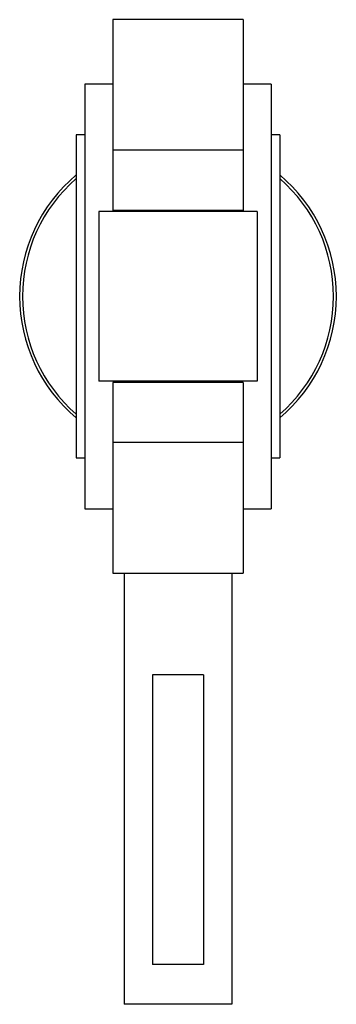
# Paper-space layout '_Inferiore' of a CAD drawing. Header units: millimetres. Extents: x -28 to 28, y -125 to 49.
import ezdxf

# ---------------------------------------------------------------- set-up
doc = ezdxf.new("R2010")
doc.units = ezdxf.units.MM

psp = doc.layouts.new('_Inferiore')

# ---------------------------------------------------------------- linework, layer by layer
at = {"color": 7, "linetype": 'Continuous', "lineweight": 25}
for p, q in [((11.5, 48.86), (-11.5, 48.86)), ((-11.5, 48.86), (-11.5, 15.19)), ((11.5, 48.86), (11.5, 15.19)), ((-11.5, 37.5), (-16.5, 37.5)), ((-16.5, 37.5), (-16.5, -37.5)), ((16.5, 37.5), (11.5, 37.5)), ((16.5, 37.5), (16.5, -37.5)), ((-16.5, 28.5), (-18, 28.5)), ((-18, 28.5), (-18, -28.5)), ((18, 28.5), (16.5, 28.5)), ((18, 28.5), (18, -28.5)), ((11.5, 25.81), (-11.5, 25.81)), ((14, 15), (-14, 15)), ((-14, 15), (-14, -15)), ((11.5, 15.19), (-11.5, 15.19)), ((14, 15), (14, -15)), ((14, -15), (-14, -15)), ((-11.5, -15.19), (-11.5, -48.86)), ((11.5, -15.19), (-11.5, -15.19)), ((11.5, -15.19), (11.5, -48.86)), ((11.5, -25.81), (-11.5, -25.81)), ((-18, -28.5), (-16.5, -28.5)), ((16.5, -28.5), (18, -28.5)), ((-16.5, -37.5), (-11.5, -37.5)), ((11.5, -37.5), (16.5, -37.5)), ((-11.5, -48.86), (11.5, -48.86)), ((-9.5, -48.86), (-9.5, -125)), ((9.5, -48.86), (9.5, -125)), ((4.5, -66.83), (-4.5, -66.83)), ((-4.5, -66.83), (-4.5, -118)), ((4.5, -66.83), (4.5, -118)), ((4.5, -118), (-4.5, -118)), ((9.5, -125), (-9.5, -125))]:
    psp.add_line(p, q, dxfattribs=at)
for radius, start, end in [(28, 130.0052, 229.9948), (28, 310.0052, 49.9948), (27.5, 130.8852, 229.1148), (27.5, 310.8852, 49.1148)]:
    psp.add_arc((0, 0), radius, start, end, dxfattribs=at)

doc.saveas('drawing.dxf')
